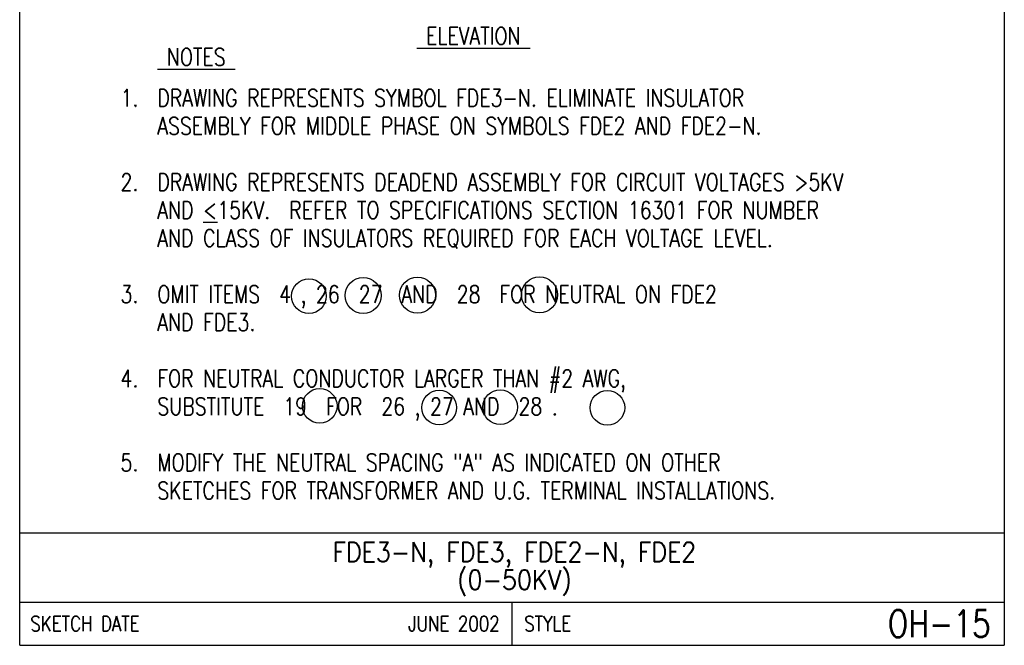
# Model space of a CAD drawing. Extents: x 0 to 7.1, y 0 to 9.85.
# Tile 1 of 6: x 0 to 7.1, y 0 to 4.51. Entities that reach past the tile are written whole.
import ezdxf
from ezdxf.enums import TextEntityAlignment as Align

# ---------------------------------------------------------------- set-up
doc = ezdxf.new("R2010")
doc.units = 0
doc.header["$MEASUREMENT"] = 0
doc.layers.add('E-DETL', color=2, linetype='CONTINUOUS')
doc.layers.add('E-DETL-TEXT', color=3, linetype='CONTINUOUS')
doc.styles.add('ROMANS', font='ROMANS.SHX', dxfattribs={"width": 0.8})

msp = doc.modelspace()

# ---------------------------------------------------------------- linework, layer by layer
at = {"layer": 'E-DETL'}
for p, q in [((0, 0), (0, 9.8484)), ((7.1036, 9.8484), (7.1036, 0)), ((0, 0.8125), (7.1036, 0.8125)), ((0, 0.3125), (7.1036, 0.3125)), ((3.5518, 0.3125), (3.5518, 0)), ((0, 0), (7.1036, 0))]:
    msp.add_line(p, q, dxfattribs=at)
at = {"layer": 'E-DETL-TEXT'}
for centre, radius in [((2.0868, 2.5195), 0.125), ((2.4782, 2.5241), 0.13), ((2.8694, 2.5262), 0.13), ((3.7505, 2.5296), 0.13), ((2.1644, 1.7271), 0.125), ((3.0266, 1.7151), 0.125), ((3.4667, 1.7185), 0.125), ((4.2398, 1.7144), 0.125)]:
    msp.add_circle(centre, radius, dxfattribs=at)

# ---------------------------------------------------------------- texts
at = {"layer": 'E-DETL-TEXT', "style": 'ROMANS', "width": 0.8}
for s, p in [('%%U ELEVATION ', (2.8642, 4.3344)), ('%%U NOTES ', (0.9931, 4.1829)), ('DRAWING REPRESENTS SYMBOL FDE3-N. ELIMINATE INSULATOR', (0.9931, 3.8875)), ('ASSEMBLY FOR MIDDLE PHASE ON SYMBOLS FDE2 AND FDE2-N.', (0.9931, 3.6851)), ('DRAWING REPRESENTS DEADEND ASSEMBLY FOR CIRCUIT VOLTAGES >5KV', (0.9931, 3.2804)), ('AND %%U<%%U15KV.  REFER TO SPECIFICATIONS SECTION 16301 FOR NUMBER', (0.9931, 3.078)), ('AND CLASS OF INSULATORS REQUIRED FOR EACH VOLTAGE LEVEL.', (0.9931, 2.8756)), ('OMIT ITEMS  4 , 26  27  AND  28  FOR NEUTRAL ON FDE2', (0.9931, 2.4708)), ('AND FDE3.', (0.9931, 2.2685)), ('FOR NEUTRAL CONDUCTOR LARGER THAN #2 AWG,', (0.9931, 1.8637)), ('SUBSTITUTE  19  FOR  26 , 27 AND  28 .', (0.9931, 1.6613)), ('MODIFY THE NEUTRAL SPACING "A" AS INDICATED ON OTHER', (0.9931, 1.2566)), ('SKETCHES FOR TRANSFORMER AND U.G. TERMINAL INSTALLATIONS.', (0.9931, 1.0542))]:
    msp.add_text(s, height=0.125, dxfattribs=at).set_placement(p)
for s, p in [('1.  ', (0.9931, 3.8875)), ('2.  ', (0.9931, 3.2804)), ('3.  ', (0.9931, 2.4708)), ('4.  ', (0.9931, 1.8637)), ('5.  ', (0.9931, 1.2566))]:
    msp.add_text(s, height=0.125, dxfattribs=at).set_placement(p, align=Align.RIGHT)
at = {"layer": 'E-DETL-TEXT', "style": 'ROMANS', "width": 0.9}
for s, p in [('FDE3-N, FDE3, FDE2-N, FDE2', (3.5688, 0.6031)), ('(0-50KV)', (3.5688, 0.4031))]:
    msp.add_text(s, height=0.14, dxfattribs=at).set_placement(p, align=Align.CENTER)
at = {"layer": 'E-DETL-TEXT', "style": 'ROMANS', "width": 0.8}
for s, p in [('SKETCH DATE', (0.0773, 0.1563)), ('STYLE', (3.6406, 0.1563))]:
    msp.add_text(s, height=0.11, dxfattribs=at).set_placement(p, align=Align.MIDDLE_LEFT)
for s, height, p in [('JUNE 2002', 0.11, (3.463, 0.1563)), ('OH-15', 0.19685, (7.0055, 0.1563))]:
    msp.add_text(s, height=height, dxfattribs=at).set_placement(p, align=Align.MIDDLE_RIGHT)

doc.saveas('drawing.dxf')
